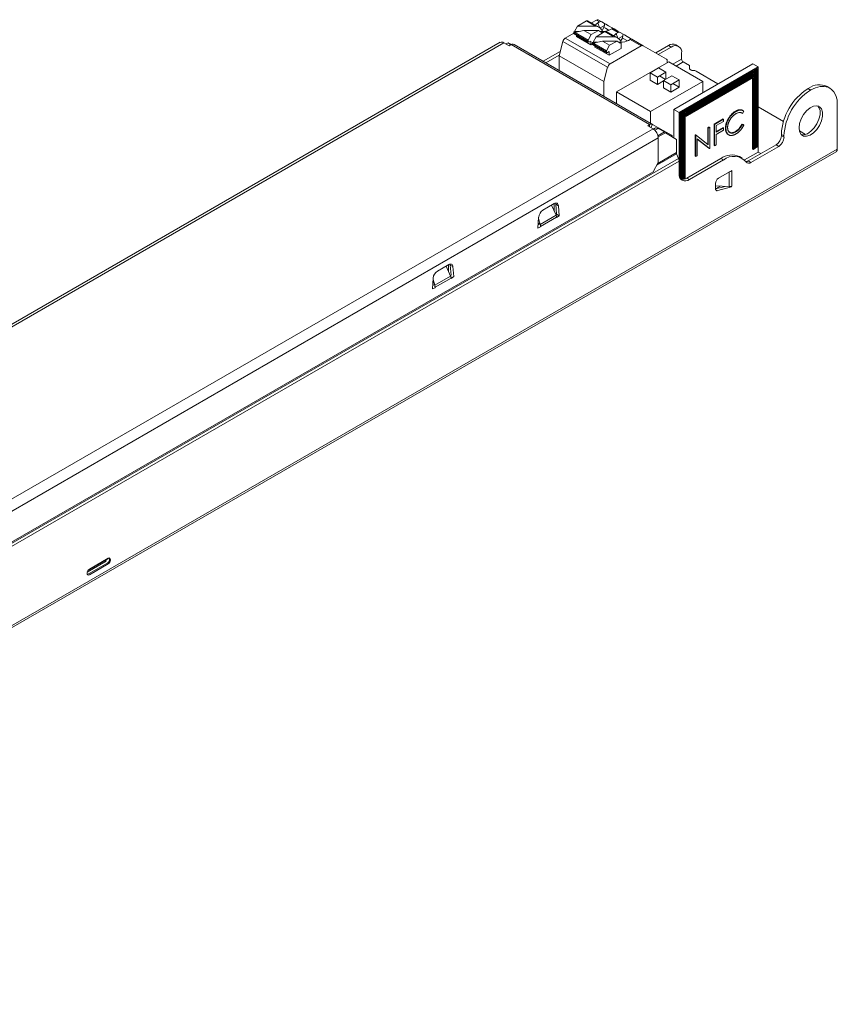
# Model space of a CAD drawing. Header units: millimetres. Extents: x -151 to 68, y -342 to -210.
# Tile 2 of 2: x -42 to 68, y -342 to -210. Entities that reach past the tile are written whole.
import ezdxf

# ---------------------------------------------------------------- set-up
doc = ezdxf.new("R2010")
doc.units = ezdxf.units.MM

msp = doc.modelspace()

# ---------------------------------------------------------------- linework, layer by layer
at = {"color": 7, "linetype": 'Continuous', "lineweight": 15}
for p, q in [((36.08, -210.73), (34.61, -209.88)), ((35.09, -210.16), (35.75, -209.78)), ((36.47, -210.03), (36, -209.76)), ((33.21, -210.59), (32.81, -211.31)), ((32.81, -211.43), (34.06, -211.17)), ((34.41, -209.9), (33.21, -210.59)), ((35.61, -210.59), (33.21, -210.59)), ((36.03, -211.17), (34.06, -211.17)), ((35.05, -211.74), (34.06, -211.17)), ((35.61, -210.59), (34.41, -209.9)), ((35.05, -211.74), (36.03, -211.17)), ((35.93, -210.17), (36.17, -210.03)), ((36.03, -211.17), (36.43, -211.43)), ((36.81, -210.52), (36.24, -210.84)), ((36.57, -211.31), (36.44, -211.07)), ((36.47, -210.03), (36.83, -210.24)), ((36.5, -211.18), (36.74, -210.76)), ((37.8, -210.97), (37.56, -211.11)), ((38, -210.91), (38.12, -210.98)), ((38.01, -211.09), (38.12, -210.98)), ((31.57, -212.19), (32.71, -211.53)), ((31.57, -212.19), (37.58, -215.66)), ((32.81, -211.31), (32.71, -211.37)), ((34.62, -212.47), (32.71, -211.37)), ((32.71, -211.37), (32.71, -211.53)), ((34.62, -212.64), (32.71, -211.53)), ((32.75, -211.63), (34.66, -212.73)), ((33.37, -211.31), (32.81, -211.31)), ((33.07, -211.81), (33.07, -211.98)), ((34.98, -213.09), (33.07, -211.98)), ((34.62, -212.47), (35.05, -211.74)), ((34.62, -212.64), (34.62, -212.47)), ((35.69, -212.02), (35.29, -212.74)), ((36.88, -211.33), (35.69, -212.02)), ((38.08, -212.02), (35.69, -212.02)), ((36.57, -211.31), (36.25, -211.31)), ((36.43, -211.43), (36.6, -211.33)), ((36.6, -211.33), (36.57, -211.31)), ((36.6, -211.49), (36.6, -211.33)), ((38.08, -212.02), (36.88, -211.33)), ((38.56, -212.16), (37.08, -211.31)), ((38.41, -211.6), (38.65, -211.46)), ((38.72, -212.27), (39.28, -211.95)), ((39.05, -212.74), (38.91, -212.5)), ((38.95, -211.46), (39.31, -211.67)), ((39.22, -212.19), (38.98, -212.61)), ((40.03, -212.53), (40.27, -212.39)), ((40.27, -212.39), (41.76, -213.25)), ((40.47, -212.34), (42.01, -213.23)), ((22.84, -212.77), (-126.86, -299.19)), ((-126.36, -299.24), (23.34, -212.82)), ((24.04, -213.23), (23.34, -212.82)), ((23.93, -212.82), (23.63, -212.99)), ((24.37, -213.05), (23.93, -212.82)), ((23.93, -212.82), (24.25, -213.11)), ((42.88, -223.8), (24.3, -213.08)), ((43.28, -223.77), (24.7, -213.04)), ((30.73, -214.56), (31.24, -212.65)), ((37.25, -216.12), (31.24, -212.65)), ((34.98, -213.09), (34.98, -212.6)), ((35.19, -212.96), (34.98, -213.09)), ((35.29, -212.74), (35.19, -212.8)), ((35.23, -213.05), (37.14, -214.16)), ((35.29, -212.86), (36.54, -212.6)), ((35.84, -212.74), (35.29, -212.74)), ((35.54, -213), (35.54, -213.17)), ((35.54, -213.23), (35.54, -213.41)), ((37.45, -214.51), (35.54, -213.41)), ((38.51, -212.6), (36.54, -212.6)), ((37.52, -213.17), (36.54, -212.6)), ((37.1, -213.9), (37.52, -213.17)), ((39.08, -213.58), (37.45, -214.51)), ((37.52, -213.17), (38.51, -212.6)), ((41.76, -213.25), (37.58, -215.66)), ((38.51, -212.6), (38.91, -212.86)), ((39.05, -212.74), (38.73, -212.74)), ((38.91, -212.86), (39.08, -212.76)), ((39.08, -212.76), (39.05, -212.74)), ((39.08, -213.58), (39.08, -212.76)), ((42.01, -213.23), (45.13, -215.03)), ((45.41, -213.2), (43.69, -214.2)), ((45.76, -213.41), (44.04, -214.4)), ((45.41, -213.2), (45.76, -213.41)), ((46.76, -213.31), (46.41, -213.1)), ((30.88, -213.99), (28.62, -215.3)), ((30.75, -214.48), (28.97, -215.51)), ((30.73, -214.56), (36.74, -218.03)), ((30.73, -216.52), (30.73, -214.56)), ((37.45, -214.51), (37.45, -214.02)), ((47.17, -215.03), (47.17, -214.22)), ((37.25, -216.12), (36.74, -218.03)), ((45.45, -215.38), (38.45, -219.42)), ((45.06, -216.78), (44.07, -216.21)), ((45.23, -215.5), (45.23, -215.26)), ((50, -218.01), (45.45, -215.38)), ((46.11, -221.76), (56.72, -215.64)), ((46.82, -222.17), (57.43, -216.04)), ((48.23, -215.89), (47.39, -215.4)), ((48.23, -215.89), (48.23, -216.26)), ((56.72, -215.64), (57.43, -216.04)), ((56.97, -216.56), (56.97, -216.47)), ((57.04, -226.97), (57.04, -216.43)), ((57.11, -216.47), (57.11, -226.93)), ((57.14, -216.45), (57.14, -216.37)), ((57.21, -226.86), (57.21, -216.33)), ((57.28, -216.37), (57.28, -226.82)), ((57.32, -216.35), (57.32, -216.27)), ((57.39, -226.76), (57.39, -216.31)), ((57.43, -216.04), (57.43, -227.48)), ((42.94, -216.87), (43.93, -217.44)), ((45.02, -217.74), (44.21, -217.27)), ((46.85, -217.82), (45.86, -217.25)), ((56.68, -216.6), (47.56, -221.86)), ((56.75, -216.64), (47.63, -221.9)), ((52.04, -218.34), (49.1, -216.64)), ((56.68, -217.53), (56.68, -227.09)), ((56.72, -216.78), (56.72, -216.9)), ((56.72, -217.02), (56.72, -217.15)), ((56.72, -217.27), (56.72, -217.39)), ((56.75, -217.49), (56.75, -227.13)), ((56.86, -227.07), (56.86, -216.53)), ((56.93, -216.58), (56.93, -227.03)), ((36.74, -218.03), (36.74, -219.99)), ((42.94, -217.85), (43.93, -218.42)), ((43, -222.05), (50, -218.01)), ((44.73, -217.9), (45.72, -218.47)), ((44.73, -218.88), (45.72, -219.45)), ((46.85, -218.8), (46.01, -218.31)), ((50, -218.01), (50, -219.51)), ((67.04, -218.91), (66.69, -218.7)), ((38.45, -219.42), (38.45, -220.98)), ((38.45, -219.42), (43, -222.05)), ((46.11, -225.56), (46.11, -221.76)), ((46.11, -221.76), (46.82, -222.17)), ((60.81, -223.4), (57.43, -221.44)), ((68.03, -220.48), (68.03, -227.08)), ((43, -222.05), (43, -223.61)), ((46.82, -230.35), (46.82, -222.17)), ((46.93, -222.27), (46.93, -230.91)), ((47, -222.31), (47, -231.04)), ((47.03, -222.29), (47.03, -222.21)), ((47.21, -222.19), (47.21, -222.11)), ((47.28, -231.15), (47.28, -222.07)), ((47.35, -222.11), (47.35, -231.15)), ((47.39, -222.09), (47.39, -222)), ((47.63, -231.08), (47.63, -222.76)), ((-106.37, -310.78), (43.33, -224.36)), ((43.33, -224.36), (42.62, -223.95)), ((45.79, -225.22), (43.28, -223.77)), ((44.01, -224.31), (43.58, -224.56)), ((44.01, -224.31), (43.67, -224.22)), ((44.86, -224.79), (44.01, -224.31)), ((50.66, -226.46), (50.66, -224.22)), ((50.73, -226.51), (50.73, -224.26)), ((-105.66, -312), (44.04, -225.59)), ((44.04, -228.88), (44.04, -225.59)), ((46.47, -225.78), (44.99, -224.9)), ((49.27, -225.72), (49.27, -227.97)), ((60.54, -225.12), (60.54, -225.29)), ((60.89, -225.32), (60.54, -225.12)), ((60.89, -225.32), (60.89, -225.49)), ((63.78, -225.11), (62.95, -224.63)), ((46.47, -227.56), (46.47, -225.78)), ((59.83, -226.51), (56.1, -228.67)), ((60.18, -226.72), (56.45, -228.87)), ((-130.12, -341.74), (67.87, -227.44)), ((-129.96, -341.37), (68.03, -227.08)), ((-108.82, -318.13), (46.74, -228.33)), ((47.88, -230.96), (52.42, -228.34)), ((52.78, -228.54), (52.42, -228.34)), ((55.28, -228.3), (54.92, -228.09)), ((57.79, -227.69), (57.43, -227.48)), ((-108.77, -318.52), (46.82, -228.7)), ((48.23, -231.17), (52.78, -228.54)), ((56.45, -228.87), (56.1, -228.67)), ((-104.95, -315.71), (43.33, -230.11)), ((48.23, -231.17), (47.88, -230.96)), ((53.55, -230.14), (53.54, -230.14)), ((53.55, -232.12), (53.55, -230.14)), ((53.89, -232.06), (53.89, -230.02)), ((30.35, -235.95), (29.74, -234.6)), ((30.07, -234.41), (30.07, -235.32)), ((30.4, -235.82), (30.3, -234.47)), ((30.76, -236.02), (30.65, -234.67)), ((28, -236.2), (27.9, -237.67)), ((30.35, -235.95), (28.21, -237.18)), ((30.4, -236.2), (28.25, -237.44)), ((16.2, -244.11), (15.6, -242.76)), ((15.92, -242.58), (15.92, -243.49)), ((16.2, -244.11), (14.07, -245.34)), ((13.86, -244.37), (13.75, -245.84)), ((16.26, -244.37), (14.11, -245.6)), ((-32.28, -283.5), (-29.73, -282.03)), ((-32.23, -283.41), (-29.69, -281.94))]:
    msp.add_line(p, q, dxfattribs=at)
at = {"color": 144, "linetype": 'Continuous', "lineweight": 0}
for p, q in [((36.17, -210.03), (35.75, -209.78)), ((36, -209.76), (36.47, -210.03)), ((38.65, -211.46), (37.8, -210.97)), ((38, -210.91), (38.95, -211.46)), ((24.3, -213.08), (24.04, -213.23)), ((34.76, -212.72), (34.98, -212.6)), ((37.1, -213.9), (35.19, -212.8)), ((35.19, -212.8), (35.19, -212.96)), ((37.1, -214.07), (35.19, -212.96)), ((35.47, -212.96), (35.33, -213.04)), ((37.1, -214.07), (37.1, -213.9)), ((37.24, -214.15), (37.45, -214.02)), ((44.07, -216.21), (42.94, -216.87)), ((56.97, -216.47), (56.86, -216.53)), ((57.04, -216.51), (56.97, -216.47)), ((57.14, -216.37), (57.04, -216.43)), ((57.11, -216.47), (57.04, -216.43)), ((57.21, -216.41), (57.11, -216.47)), ((57.21, -216.41), (57.14, -216.37)), ((57.32, -216.27), (57.21, -216.33)), ((57.28, -216.37), (57.21, -216.33)), ((57.39, -216.31), (57.28, -216.37)), ((57.39, -216.31), (57.32, -216.27)), ((42.94, -216.87), (42.94, -217.85)), ((43.93, -217.44), (45.06, -216.78)), ((43.93, -217.44), (43.93, -218.42)), ((45.86, -217.25), (44.73, -217.9)), ((45.06, -216.78), (45.06, -217.72)), ((47.63, -222.03), (56.75, -216.76)), ((56.68, -216.84), (47.63, -222.07)), ((56.75, -216.88), (47.63, -222.15)), ((47.63, -222.27), (56.75, -217)), ((56.68, -217.09), (47.63, -222.31)), ((56.75, -217.13), (47.63, -222.39)), ((47.63, -222.51), (56.75, -217.25)), ((56.68, -217.33), (47.63, -222.56)), ((56.75, -217.37), (47.63, -222.64)), ((47.63, -222.76), (56.75, -217.49)), ((56.75, -216.64), (56.68, -216.6)), ((56.68, -216.8), (56.68, -216.84)), ((56.68, -217.04), (56.68, -217.09)), ((56.68, -217.29), (56.68, -217.33)), ((56.79, -216.58), (56.72, -216.62)), ((56.86, -216.62), (56.75, -216.68)), ((56.75, -216.68), (56.75, -216.64)), ((56.75, -216.76), (56.75, -216.88)), ((56.75, -217), (56.75, -217.13)), ((56.75, -217.25), (56.75, -217.37)), ((56.79, -216.66), (56.79, -216.58)), ((56.93, -216.58), (56.86, -216.53)), ((57.04, -216.51), (56.93, -216.58)), ((43.93, -218.42), (44.73, -217.95)), ((44.73, -217.9), (44.73, -218.88)), ((45.72, -218.47), (46.85, -217.82)), ((45.72, -218.47), (45.72, -219.45)), ((45.72, -219.45), (46.85, -218.8)), ((46.85, -217.82), (46.85, -218.8)), ((64.15, -218.95), (64.1, -218.98)), ((64.45, -219.19), (64.1, -218.98)), ((64.5, -219.16), (64.15, -218.95)), ((64.5, -219.16), (64.45, -219.19)), ((47.03, -222.21), (46.93, -222.27)), ((47, -222.31), (46.93, -222.27)), ((47.1, -222.25), (47, -222.31)), ((47.1, -222.25), (47.03, -222.21)), ((47.21, -222.11), (47.1, -222.17)), ((47.1, -231.14), (47.1, -222.17)), ((47.28, -222.15), (47.17, -222.21)), ((47.17, -222.21), (47.17, -231.15)), ((47.28, -222.15), (47.21, -222.11)), ((47.39, -222), (47.28, -222.07)), ((47.35, -222.11), (47.28, -222.07)), ((47.46, -222.05), (47.35, -222.11)), ((47.46, -222.05), (47.39, -222)), ((47.56, -221.9), (47.46, -221.96)), ((47.46, -231.13), (47.46, -221.96)), ((47.63, -221.94), (47.53, -222)), ((47.53, -222), (47.53, -231.11)), ((47.56, -221.86), (47.56, -221.9)), ((47.63, -221.9), (47.56, -221.86)), ((47.63, -221.9), (47.63, -221.94)), ((47.63, -222.15), (47.63, -222.03)), ((47.63, -222.39), (47.63, -222.27)), ((47.63, -222.64), (47.63, -222.51)), ((51.52, -223.73), (52.72, -223.03)), ((51.59, -223.77), (52.79, -223.07)), ((52.72, -223.03), (52.72, -223.11)), ((52.79, -223.07), (52.79, -223.37)), ((55.52, -222.02), (55.33, -222.31)), ((42.88, -223.8), (42.62, -223.95)), ((42.88, -223.8), (42.88, -224.1)), ((43.67, -224.22), (43.38, -224.39)), ((50.66, -224.22), (50.88, -224.1)), ((50.73, -224.26), (50.66, -224.22)), ((50.73, -224.26), (50.95, -224.14)), ((50.88, -224.1), (50.88, -224.18)), ((50.95, -224.14), (50.95, -226.99)), ((51.52, -226.59), (51.52, -223.73)), ((51.59, -226.63), (51.59, -223.77)), ((52.79, -223.37), (51.81, -223.93)), ((51.81, -223.93), (51.81, -224.81)), ((51.81, -224.73), (52.72, -224.21)), ((51.81, -224.81), (52.79, -224.25)), ((52.72, -224.21), (52.72, -224.29)), ((52.79, -224.25), (52.79, -224.54)), ((55.26, -223.73), (55.45, -223.79)), ((55.33, -223.77), (55.52, -223.83)), ((48.98, -225.19), (49.03, -225.17)), ((48.98, -228.05), (48.98, -225.19)), ((49.03, -225.17), (49.09, -225.22)), ((49.05, -225.24), (49.1, -225.21)), ((49.05, -228.09), (49.05, -225.24)), ((49.1, -225.21), (50.73, -226.51)), ((50.9, -227.02), (49.27, -225.72)), ((52.79, -224.54), (51.81, -225.11)), ((51.81, -225.11), (51.81, -226.5)), ((54.45, -224.76), (54.37, -224.72)), ((60.89, -225.49), (60.54, -225.29)), ((50.83, -226.98), (49.27, -225.74)), ((50.84, -226.98), (50.83, -226.98)), ((50.95, -226.99), (50.9, -227.02)), ((51.59, -226.55), (51.52, -226.59)), ((51.81, -226.5), (51.59, -226.63)), ((56.93, -227.03), (56.86, -226.99)), ((56.93, -227.03), (57.04, -226.97)), ((57.11, -226.93), (57.04, -226.88)), ((57.11, -226.93), (57.21, -226.86)), ((57.28, -226.82), (57.21, -226.78)), ((57.28, -226.82), (57.39, -226.76)), ((60.18, -226.72), (59.83, -226.51)), ((46.74, -228.33), (46.5, -227.7)), ((49.05, -228.01), (48.98, -228.05)), ((49.27, -227.97), (49.05, -228.09)), ((57.43, -227.48), (55.59, -228.53)), ((56.75, -227.13), (56.68, -227.09)), ((56.75, -227.13), (56.86, -227.07)), ((44.04, -228.88), (43.33, -230.11)), ((53.89, -229.94), (52.12, -230.96)), ((53.55, -230.13), (53.55, -230.14)), ((53.89, -229.94), (53.89, -230.02)), ((53.89, -230.02), (53.89, -230.02)), ((51.7, -231.69), (51.7, -232.36)), ((53.55, -232.12), (51.7, -232.02)), ((52.32, -232.06), (51.7, -232.41)), ((52.99, -232.09), (51.7, -232.43)), ((53.87, -232.15), (52.01, -232.65)), ((53.89, -232.06), (53.87, -232.15)), ((53.89, -232.06), (53.89, -232.06)), ((30.09, -234.4), (28.57, -235.28)), ((30.65, -234.67), (30.3, -234.47)), ((30.4, -235.82), (30.32, -235.88)), ((30.76, -236.02), (30.4, -235.82)), ((30.41, -236.26), (30.4, -236.2)), ((30.76, -236.02), (30.41, -236.26)), ((28.25, -237.5), (27.9, -237.67)), ((28.17, -237.03), (27.93, -237.17)), ((28.18, -237.08), (27.93, -237.22)), ((27.99, -236.41), (28.21, -237.18)), ((28.25, -237.44), (28.25, -237.5)), ((15.95, -242.57), (14.42, -243.44)), ((16.26, -243.98), (16.16, -242.63)), ((16.51, -242.84), (16.16, -242.63)), ((16.62, -244.18), (16.51, -242.84)), ((16.26, -243.98), (16.17, -244.04)), ((16.62, -244.18), (16.26, -244.42)), ((14.04, -245.24), (13.79, -245.38)), ((13.81, -245.09), (13.97, -245)), ((13.85, -244.57), (14.07, -245.34)), ((16.26, -244.42), (16.26, -244.37)), ((14.11, -245.67), (13.75, -245.84)), ((14.11, -245.6), (14.11, -245.67)), ((-29.97, -282.35), (-32.51, -283.81)), ((-29.55, -281.9), (-29.55, -282.27)), ((-29.41, -282.1), (-29.41, -282.18)), ((-29.76, -282.55), (-32.48, -284.12)), ((-32.23, -283.41), (-32.24, -283.41)), ((-29.69, -282.67), (-32.23, -284.14)), ((-32.52, -283.98), (-32.52, -283.9))]:
    msp.add_line(p, q, dxfattribs=at)
at = {"color": 8, "linetype": 'Continuous', "lineweight": 15}
for p, q in [((36.14, -210.77), (35.93, -210.17)), ((38.61, -212.19), (38.41, -211.6)), ((47.17, -215.03), (46.01, -215.7)), ((47.39, -215.4), (46.44, -215.95)), ((42.88, -223.81), (42.88, -223.81)), ((43.28, -223.77), (43.03, -224.19)), ((44.86, -224.79), (43.99, -225.29)), ((44.99, -224.9), (44.03, -225.46)), ((45.79, -225.22), (45.72, -225.33)), ((46.5, -227.7), (43.83, -229.24)), ((46.47, -227.56), (43.96, -229.01))]:
    msp.add_line(p, q, dxfattribs=at)
at = {"color": 7, "linetype": 'Continuous', "lineweight": 15, "flags": 128}
for points in [[(35.63, -210.47), (35.68, -210.38), (35.93, -210.17)], [(37.44, -211.17), (37.33, -211.1), (36.96, -210.89), (36.73, -210.76)], [(37.99, -210.91), (37.84, -210.82), (37.38, -210.55), (37.01, -210.34), (36.83, -210.24)], [(38.12, -210.98), (38.62, -211.27), (38.94, -211.46)], [(38.1, -211.9), (38.16, -211.81), (38.41, -211.6)], [(39.23, -212.2), (39.43, -212.32), (39.81, -212.53), (39.91, -212.59)], [(39.3, -211.66), (39.49, -211.77), (39.85, -211.98), (40.31, -212.25), (40.47, -212.34)], [(64.5, -219.16), (65.12, -218.86), (65.72, -218.7), (66.28, -218.68), (66.79, -218.79), (67.23, -219.03), (67.59, -219.4), (67.86, -219.89), (68.03, -220.48)], [(62.91, -224.24), (62.98, -223.66), (63.18, -223.04), (63.51, -222.46), (63.92, -221.95), (64.38, -221.56), (64.85, -221.32), (65.29, -221.27), (65.66, -221.4), (65.93, -221.7), (66.07, -222.14), (66.07, -222.69), (65.93, -223.29), (65.66, -223.9), (65.29, -224.45), (64.85, -224.91), (64.38, -225.22), (63.92, -225.37), (63.51, -225.33), (63.18, -225.11), (62.98, -224.74), (62.91, -224.24)], [(65.43, -221.29), (65.58, -221.49), (65.72, -221.93), (65.72, -222.48), (65.58, -223.09), (65.31, -223.69), (64.94, -224.25), (64.5, -224.7), (64.02, -225.02), (63.56, -225.16), (63.21, -225.14)], [(15.95, -242.57), (16.05, -242.52), (16.15, -242.49), (16.24, -242.49), (16.33, -242.52), (16.4, -242.57), (16.45, -242.64), (16.49, -242.73), (16.51, -242.84)], [(16.13, -242.5), (16.14, -242.52), (16.16, -242.63)]]:
    msp.add_lwpolyline(points, dxfattribs=at)
at = {"color": 144, "linetype": 'Continuous', "lineweight": 0, "flags": 128}
for points in [[(48.74, -216.55), (48.64, -216.55), (48.55, -216.53), (48.46, -216.5), (48.38, -216.47), (48.32, -216.42), (48.27, -216.37), (48.24, -216.32), (48.23, -216.26)], [(52.01, -232.65), (51.95, -232.66), (51.89, -232.66), (51.83, -232.64), (51.79, -232.61), (51.75, -232.56), (51.72, -232.5), (51.7, -232.43), (51.7, -232.36)], [(30.09, -234.4), (30.19, -234.35), (30.29, -234.33), (30.39, -234.33), (30.47, -234.35), (30.54, -234.4), (30.59, -234.47), (30.63, -234.56), (30.65, -234.67)], [(30.27, -234.33), (30.28, -234.36), (30.3, -234.47)], [(-32.35, -283.5), (-32.35, -283.5), (-32.32, -283.51), (-32.3, -283.51), (-32.28, -283.5), (-32.26, -283.49), (-32.25, -283.47), (-32.24, -283.44), (-32.23, -283.41)]]:
    msp.add_lwpolyline(points, dxfattribs=at)
at = {"color": 7, "linetype": 'Continuous', "lineweight": 15}
for centre, radius, start, end in [((34.53, -210.07), 0.201, 65.6929, 125.6176), ((35.57, -211.62), 1.02, 31.9936, 88.0063), ((36.75, -209.53), 1.77, 263.5867, 297.2093), ((32, -212.85), 0.782, 122.8922, 165.4815), ((32.81, -211.55), 0.0959, 172.7442, 235.9436), ((37, -211.49), 0.201, 65.6929, 125.6176), ((38.05, -213.04), 1.02, 31.9936, 88.0063), ((40.43, -212.59), 0.253, 81.3984, 129.4191), ((34.71, -212.65), 0.0873, 170.786, 309.2033), ((35.28, -212.98), 0.0959, 172.7442, 235.9436), ((39.22, -210.96), 1.77, 263.5867, 297.2093), ((41.91, -213.46), 0.251, 65.686, 125.6182), ((45.99, -214.02), 1.01, 65.6929, 125.6176), ((46.31, -214.08), 0.873, 350.786, 129.2033), ((37.18, -214.08), 0.0873, 170.786, 309.2033), ((44.98, -215.23), 0.252, 354.3796, 54.302), ((38.01, -216.32), 0.782, 122.8922, 165.4815), ((48.76, -217.27), 0.724, 61.9903, 91.4796), ((68.21, -225.47), 7.68, 122.3614, 177.4138), ((65.63, -220.96), 2.5, 64.8414, 126.3593), ((68.56, -225.67), 7.68, 122.3614, 177.4138), ((43.11, -224.13), 0.402, 65.686, 125.6182), ((42.5, -225.66), 1.54, 2.6055, 57.3945), ((45.6, -225.51), 0.348, 7.1466, 56.9434), ((53.89, -230.4), 2.53, 65.8432, 125.4672), ((54.17, -230.25), 2.2, 40.5328, 129.2482), ((55.76, -228.12), 0.645, 273.8422, 301.8945), ((56.17, -228.53), 0.44, 220.5328, 309.2482), ((47.68, -230.49), 0.873, 170.786, 309.2033), ((47.26, -230.06), 1.1, 260.0305, 304.2647)]:
    msp.add_arc(centre, radius, start, end, dxfattribs=at)
at = {"color": 144, "linetype": 'Continuous', "lineweight": 0}
for centre, radius, start, end in [((35.89, -209.99), 0.251, 65.686, 125.6182), ((36.32, -210.28), 0.295, 58.2266, 119.8189), ((37.96, -211.16), 0.253, 81.3984, 129.4191), ((38.79, -211.71), 0.295, 58.2266, 119.8189), ((23.04, -213.23), 0.503, 54.3824, 114.3071), ((24.54, -213.41), 0.402, 65.686, 125.6182), ((47.63, -215.01), 0.461, 182.6055, 237.3945), ((59, -225.22), 1.54, 302.6055, 357.3945), ((59.36, -225.42), 1.54, 302.6055, 357.3945), ((46.86, -227.55), 0.391, 181.1082, 202.0212), ((45.78, -228.72), 1.04, 1.1082, 22.0212), ((67.65, -227.13), 0.384, 304.0564, 7.2558), ((52.62, -231.74), 0.922, 122.6055, 177.3945), ((53.39, -229.13), 1.02, 279.2585, 299.0017), ((29.24, -236.32), 1.24, 122.8009, 174.311), ((15.1, -244.49), 1.24, 122.8009, 174.311), ((-29.82, -282.1), 0.295, 206.8786, 237.804), ((-29.78, -281.95), 0.0959, 304.0564, 7.2558), ((-29.58, -282.07), 0.175, 350.786, 129.2033), ((-30.02, -282.16), 0.615, 302.6055, 357.3945), ((-31.9, -283.93), 0.615, 122.6055, 177.3945), ((-32.35, -284.01), 0.175, 170.786, 309.2033)]:
    msp.add_arc(centre, radius, start, end, dxfattribs=at)
at = {"color": 7, "linetype": 'Continuous', "lineweight": 15}
for points in [[(36.81, -210.52), (36.79, -210.6), (36.76, -210.68), (36.74, -210.76)], [(36.83, -210.24), (36.82, -210.33), (36.82, -210.42), (36.81, -210.52)], [(39.28, -211.95), (39.26, -212.03), (39.24, -212.11), (39.22, -212.19)], [(39.31, -211.67), (39.3, -211.76), (39.29, -211.85), (39.28, -211.95)], [(44.86, -224.79), (44.91, -224.83), (44.95, -224.87), (44.99, -224.9)]]:
    msp.add_open_spline(points, degree=3, dxfattribs=at)
at = {"color": 144, "linetype": 'Continuous', "lineweight": 0}
for points, knots in [([(53.04, -224.26), (53.04, -224.21), (53.04, -224.11), (53.06, -223.95), (53.09, -223.79), (53.13, -223.63), (53.19, -223.47), (53.25, -223.31), (53.33, -223.15), (53.42, -222.99), (53.52, -222.83), (53.62, -222.68), (53.73, -222.54), (53.85, -222.42), (53.97, -222.3), (54.1, -222.19), (54.23, -222.09), (54.33, -222.04), (54.37, -222.01)], [0, 0, 0, 0, 0.064558, 0.127014, 0.187955, 0.248014, 0.307748, 0.368235, 0.42947, 0.492743, 0.556258, 0.618217, 0.679655, 0.741246, 0.803415, 0.866815, 0.932328, 1, 1, 1, 1]), ([(53.11, -224.3), (53.11, -224.25), (53.12, -224.15), (53.13, -223.99), (53.16, -223.83), (53.21, -223.67), (53.26, -223.51), (53.32, -223.35), (53.4, -223.19), (53.49, -223.03), (53.59, -222.87), (53.69, -222.72), (53.8, -222.58), (53.92, -222.46), (54.04, -222.34), (54.17, -222.23), (54.31, -222.13), (54.4, -222.08), (54.44, -222.05)], [0, 0, 0, 0, 0.064558, 0.127014, 0.187955, 0.248014, 0.307748, 0.368235, 0.42947, 0.492743, 0.556258, 0.618217, 0.679655, 0.741246, 0.803415, 0.866815, 0.932328, 1, 1, 1, 1]), ([(54.43, -222.35), (54.4, -222.36), (54.36, -222.39), (54.28, -222.44), (54.21, -222.5), (54.14, -222.56), (54.07, -222.62), (54, -222.69), (53.94, -222.76), (53.87, -222.83), (53.81, -222.91), (53.75, -222.99), (53.7, -223.07), (53.64, -223.15), (53.6, -223.24), (53.55, -223.32), (53.51, -223.41), (53.47, -223.5), (53.44, -223.59), (53.41, -223.68), (53.39, -223.76), (53.37, -223.85), (53.35, -223.94), (53.34, -224.02), (53.33, -224.11), (53.33, -224.17), (53.33, -224.19)], [0, 0, 0, 0, 0.043955, 0.087502, 0.130463, 0.172752, 0.215403, 0.25765, 0.300153, 0.343121, 0.385925, 0.427686, 0.468818, 0.509492, 0.549883, 0.58998, 0.630405, 0.670869, 0.711384, 0.751627, 0.791776, 0.832459, 0.873319, 0.914543, 0.956924, 1, 1, 1, 1]), ([(54.37, -222.01), (54.4, -221.99), (54.46, -221.96), (54.54, -221.92), (54.62, -221.89), (54.7, -221.86), (54.78, -221.83), (54.85, -221.82), (54.93, -221.81), (55, -221.8), (55.06, -221.81), (55.13, -221.81), (55.19, -221.83), (55.25, -221.85), (55.31, -221.87), (55.36, -221.9), (55.41, -221.94), (55.44, -221.97), (55.45, -221.98)], [0, 0, 0, 0, 0.068548, 0.135683, 0.201215, 0.265682, 0.329267, 0.392395, 0.45507, 0.517127, 0.57879, 0.63974, 0.700192, 0.759806, 0.819628, 0.879355, 0.939512, 1, 1, 1, 1]), ([(55.33, -222.31), (55.32, -222.3), (55.29, -222.27), (55.24, -222.25), (55.2, -222.22), (55.15, -222.2), (55.1, -222.19), (55.05, -222.18), (54.99, -222.18), (54.92, -222.18), (54.82, -222.19), (54.69, -222.23), (54.56, -222.28), (54.47, -222.33), (54.43, -222.35)], [0, 0, 0, 0, 0.063163, 0.125475, 0.187121, 0.248294, 0.309295, 0.36985, 0.430973, 0.492456, 0.616148, 0.740844, 0.868183, 1, 1, 1, 1]), ([(54.44, -222.05), (54.47, -222.03), (54.53, -222), (54.61, -221.96), (54.69, -221.93), (54.77, -221.9), (54.85, -221.87), (54.92, -221.86), (55, -221.85), (55.07, -221.85), (55.13, -221.85), (55.2, -221.86), (55.26, -221.87), (55.32, -221.89), (55.38, -221.91), (55.43, -221.94), (55.48, -221.98), (55.51, -222.01), (55.52, -222.02)], [0, 0, 0, 0, 0.068548, 0.135683, 0.201215, 0.265682, 0.329267, 0.392395, 0.45507, 0.517127, 0.57879, 0.63974, 0.700192, 0.759806, 0.819628, 0.879355, 0.939512, 1, 1, 1, 1]), ([(53.36, -225.1), (53.33, -225.08), (53.28, -225.04), (53.22, -224.96), (53.16, -224.87), (53.12, -224.77), (53.08, -224.66), (53.06, -224.54), (53.04, -224.41), (53.04, -224.31), (53.04, -224.26)], [0, 0, 0, 0, 0.124329, 0.247156, 0.36878, 0.490734, 0.613614, 0.738958, 0.867311, 1, 1, 1, 1]), ([(53.43, -225.14), (53.4, -225.12), (53.35, -225.08), (53.29, -225), (53.23, -224.91), (53.19, -224.81), (53.15, -224.7), (53.13, -224.58), (53.11, -224.45), (53.11, -224.35), (53.11, -224.3)], [0, 0, 0, 0, 0.124329, 0.247156, 0.36878, 0.490734, 0.613614, 0.738958, 0.867311, 1, 1, 1, 1]), ([(54.37, -224.72), (54.42, -224.69), (54.5, -224.64), (54.63, -224.55), (54.75, -224.44), (54.86, -224.32), (54.97, -224.19), (55.07, -224.05), (55.17, -223.9), (55.23, -223.79), (55.26, -223.73)], [0, 0, 0, 0, 0.128515, 0.252949, 0.374755, 0.49594, 0.617181, 0.740909, 0.867811, 1, 1, 1, 1]), ([(54.45, -224.76), (54.49, -224.73), (54.57, -224.68), (54.7, -224.59), (54.82, -224.48), (54.93, -224.36), (55.04, -224.23), (55.14, -224.09), (55.24, -223.94), (55.3, -223.83), (55.33, -223.77)], [0, 0, 0, 0, 0.128515, 0.252949, 0.374755, 0.49594, 0.617181, 0.740909, 0.867811, 1, 1, 1, 1]), ([(55.52, -223.83), (55.51, -223.86), (55.48, -223.93), (55.43, -224.02), (55.37, -224.11), (55.32, -224.2), (55.26, -224.29), (55.2, -224.38), (55.13, -224.46), (55.06, -224.54), (54.99, -224.62), (54.92, -224.69), (54.85, -224.76), (54.77, -224.83), (54.69, -224.89), (54.61, -224.95), (54.53, -225), (54.47, -225.03), (54.45, -225.05)], [0, 0, 0, 0, 0.061674, 0.123053, 0.183475, 0.243727, 0.304279, 0.364863, 0.425946, 0.487391, 0.54922, 0.611144, 0.673529, 0.736961, 0.800785, 0.866013, 0.932101, 1, 1, 1, 1]), ([(54.45, -225.05), (54.42, -225.07), (54.37, -225.1), (54.29, -225.13), (54.21, -225.17), (54.14, -225.2), (54.07, -225.22), (54, -225.24), (53.93, -225.25), (53.87, -225.26), (53.8, -225.26), (53.74, -225.26), (53.69, -225.25), (53.63, -225.24), (53.57, -225.23), (53.52, -225.2), (53.47, -225.18), (53.44, -225.15), (53.43, -225.14)], [0, 0, 0, 0, 0.069663, 0.13775, 0.203917, 0.26878, 0.332414, 0.394754, 0.45618, 0.516996, 0.577396, 0.637198, 0.696999, 0.756756, 0.816554, 0.876948, 0.938132, 1, 1, 1, 1]), ([(30.35, -235.95), (30.35, -235.97), (30.37, -236.01), (30.39, -236.08), (30.4, -236.14), (30.4, -236.18), (30.4, -236.2)], [0, 0, 0, 0, 0.25, 0.500001, 0.75, 1, 1, 1, 1]), ([(28.25, -237.44), (28.25, -237.42), (28.25, -237.38), (28.24, -237.31), (28.23, -237.25), (28.22, -237.2), (28.21, -237.18)], [0, 0, 0, 0, 0.25, 0.500001, 0.75, 1, 1, 1, 1]), ([(16.2, -244.11), (16.21, -244.13), (16.23, -244.18), (16.24, -244.24), (16.26, -244.3), (16.26, -244.35), (16.26, -244.37)], [0, 0, 0, 0, 0.25, 0.500001, 0.75, 1, 1, 1, 1]), ([(14.11, -245.6), (14.11, -245.58), (14.11, -245.54), (14.1, -245.48), (14.09, -245.41), (14.07, -245.37), (14.07, -245.34)], [0, 0, 0, 0, 0.25, 0.500001, 0.75, 1, 1, 1, 1]), ([(-29.76, -282.55), (-29.71, -282.52), (-29.66, -282.49), (-29.6, -282.41), (-29.58, -282.38), (-29.56, -282.32), (-29.55, -282.29), (-29.55, -282.27)], [0, 0, 0, 0, 0.5, 0.5, 0.75, 0.75, 1, 1, 1, 1])]:
    msp.add_open_spline(points, degree=3, knots=knots, dxfattribs=at)
at = {"color": 7, "linetype": 'Continuous', "lineweight": 15}
for points, knots in [([(53.33, -224.19), (53.33, -224.24), (53.34, -224.32), (53.35, -224.43), (53.38, -224.53), (53.41, -224.62), (53.46, -224.7), (53.51, -224.77), (53.57, -224.83), (53.65, -224.88), (53.73, -224.91), (53.82, -224.93), (53.91, -224.94), (54.01, -224.93), (54.11, -224.91), (54.22, -224.87), (54.33, -224.82), (54.41, -224.78), (54.45, -224.76)], [0, 0, 0, 0, 0.064323, 0.12629, 0.186726, 0.246146, 0.305576, 0.365429, 0.426326, 0.48884, 0.551725, 0.613919, 0.675484, 0.737334, 0.800229, 0.864502, 0.931041, 1, 1, 1, 1]), ([(53.57, -224.79), (53.6, -224.82), (53.71, -224.92), (54, -224.9), (54.25, -224.78), (54.37, -224.72)], [0, 0, 0, 0, 0.169075, 0.584203, 1, 1, 1, 1])]:
    msp.add_open_spline(points, degree=3, knots=knots, dxfattribs=at)
at = {"color": 144, "linetype": 'Continuous', "lineweight": 0}
msp.add_open_spline([(53.89, -232.06), (53.79, -232.1), (53.68, -232.12), (53.55, -232.12)], degree=3, dxfattribs=at)

doc.saveas('drawing.dxf')
